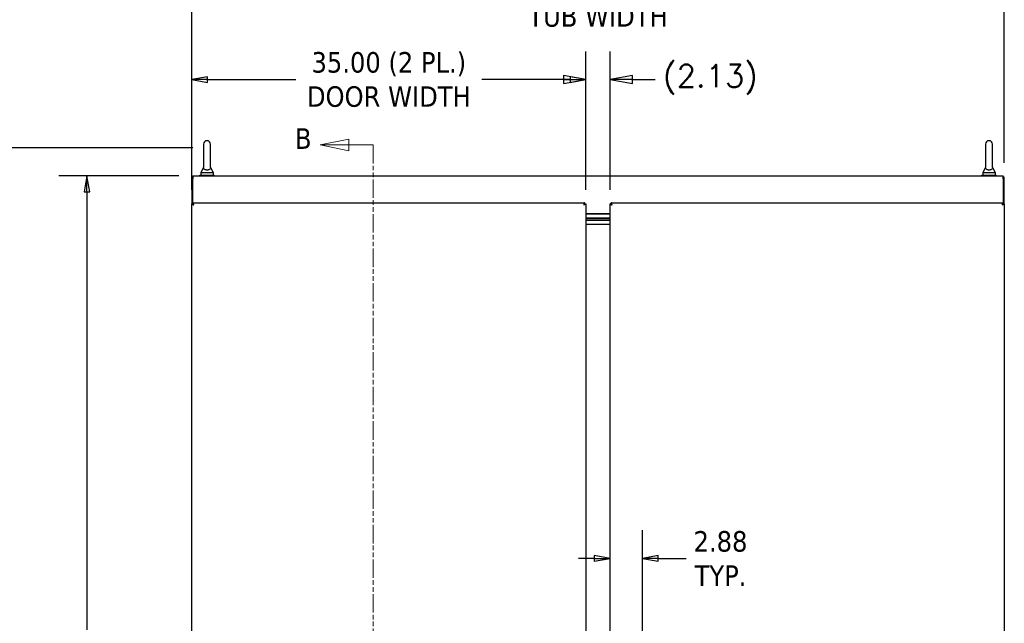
# Model space of a CAD drawing. Extents: x 785 to 1232, y 18 to 306.
# Tile 70 of 232: x 858 to 946, y 195 to 248. Entities that reach past the tile are written whole.
import ezdxf

# ---------------------------------------------------------------- set-up
doc = ezdxf.new("R2010")
doc.units = 0
doc.header["$LTSCALE"] = 4
doc.header["$MEASUREMENT"] = 0
doc.linetypes.add('DOUBLE_DASH_CHAIN', pattern=[1.2403, 0.6614, -0.0827, 0.1654, -0.0827, 0.1654, -0.0827])
doc.layers.get('0').update_dxf_attribs({"linetype": 'CONTINUOUS'})
doc.layers.get('DEFPOINTS').update_dxf_attribs({"linetype": 'CONTINUOUS'})
doc.layers.add('Section Line (ANSI)', color=7, linetype='DOUBLE_DASH_CHAIN', lineweight=5)
doc.styles.add('Note Text (ANSI)', font='tahoma.ttf')
doc.styles.add('ROMANS', font='romans.shx')
doc.dimstyles.new('Default (ANSI)', dxfattribs={"dimscale": 20, "dimtxt": 0.07, "dimasz": 0.07, "dimexe": 0.125, "dimexo": 0.0625, "dimgap": 0.031496, "dimtad": 0, "dimtih": 1, "dimtoh": 1, "dimrnd": 1e-08, "dimzin": 0, "dimdsep": 46, "dimtxsty": 'ROMANS', "dimblk": 'Filled-1', "dimcen": 0.09, "dimdle": 0.393701, "dimclrd": 256, "dimclre": 256, "dimclrt": 256, "dimadec": 0, "dimazin": 0, "dimtfac": 0.928571, "dimtofl": 0, "dimtmove": 0, "dimatfit": 3, "dimfxl": 1, "dimtolj": 1, "dimtzin": 0, "dimlwd": -1, "dimlwe": -1, "dimarcsym": 0})

# ---------------------------------------------------------------- blocks, each defined once
blk = doc.blocks.new('Filled-1')
at = {"color": 0}
for p, q in [((0, 0), (-1, 0.179)), ((-1, 0.179), (-1, -0.179)), ((-1, 0), (0, 0)), ((-1, -0.179), (0, 0))]:
    blk.add_line(p, q, dxfattribs=at)
at = {"color": 0, "flags": 128}
blk.add_lwpolyline([(-1, -0.179), (0, 0), (-1, 0.179), (-1, -0.179)], dxfattribs=at)
at = {"color": 0}
blk.add_solid([(-1, -0.179), (0, 0), (-1, 0.179), (-1, -0.179)], dxfattribs=at)
blk = doc.blocks.new('*D4')
at = {"transparency": 16777216}
for p, q in [((873.567, 236.968), (849.414, 236.968)), ((851.914, 235.568), (851.914, 195.491)), ((851.914, 145.74), (851.914, 186.436)), ((872.317, 144.34), (849.414, 144.34))]:
    blk.add_line(p, q, dxfattribs=at)
at = {"layer": 'DEFPOINTS', "color": 0, "transparency": 16777216}
for p in [(851.914, 236.968), (874.817, 236.968), (873.567, 144.34)]:
    blk.add_point(p, dxfattribs=at)
at = {"transparency": 16777216, "xscale": 1.400000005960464, "yscale": 1.400000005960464, "zscale": 1.400000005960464}
for p, rotation in [((851.914, 236.968), 90), ((851.914, 144.34), 270)]:
    blk.add_blockref('Filled-1', p, dxfattribs=dict(at, rotation=rotation))
at = {"transparency": 16777216, "insert": (851.914, 190.964), "char_height": 1.4, "attachment_point": 5, "style": 'ROMANS'}
blk.add_mtext('\\A1;\\fTahoma|b0|i0;\\H1.8200;(92.6)\\P\\fTahoma|b0|i0;\\H1.8200;TOTAL\\P\\fTahoma|b0|i0;\\H1.8200;HEIGHT', dxfattribs=at)
blk = doc.blocks.new('*D25')
at = {"transparency": 16777216}
for p, q in [((913.467, 192.653), (913.467, 203.035)), ((909.192, 200.535), (907.792, 200.535)), ((914.867, 200.535), (917.366, 200.535))]:
    blk.add_line(p, q, dxfattribs=at)
at = {"layer": 'DEFPOINTS', "color": 0, "transparency": 16777216}
for p in [(910.592, 231.985), (913.467, 200.535), (913.467, 191.403)]:
    blk.add_point(p, dxfattribs=at)
at = {"transparency": 16777216, "xscale": 1.400000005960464, "yscale": 1.400000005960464, "zscale": 1.400000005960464}
blk.add_blockref('Filled-1', (910.592, 200.535), dxfattribs=at)
at = {"transparency": 16777216, "xscale": 1.400000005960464, "yscale": 1.400000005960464, "zscale": 1.400000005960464, "rotation": 180}
blk.add_blockref('Filled-1', (913.467, 200.535), dxfattribs=at)
at = {"transparency": 16777216, "insert": (920.401, 200.535), "char_height": 1.4, "attachment_point": 5, "style": 'ROMANS'}
blk.add_mtext('\\A1;\\fTahoma|b0|i0;\\H1.8200;2.88\\P\\fTahoma|b0|i0;\\H1.8200;TYP.', dxfattribs=at)
blk = doc.blocks.new('*D26')
at = {"transparency": 16777216}
for p, q in [((872.317, 234.465), (861.656, 234.465)), ((864.156, 233.065), (864.156, 194.207)), ((864.156, 145.74), (864.156, 185.234)), ((872.317, 144.34), (861.656, 144.34))]:
    blk.add_line(p, q, dxfattribs=at)
at = {"layer": 'DEFPOINTS', "color": 0, "transparency": 16777216}
for p in [(864.156, 234.465), (873.567, 234.465), (873.567, 144.34)]:
    blk.add_point(p, dxfattribs=at)
at = {"transparency": 16777216, "xscale": 1.400000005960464, "yscale": 1.400000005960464, "zscale": 1.400000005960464}
for p, rotation in [((864.156, 234.465), 90), ((864.156, 144.34), 270)]:
    blk.add_blockref('Filled-1', p, dxfattribs=dict(at, rotation=rotation))
at = {"transparency": 16777216, "insert": (864.156, 189.721), "char_height": 1.4, "attachment_point": 5, "style": 'ROMANS'}
blk.add_mtext('\\A1;\\fTahoma|b0|i0;\\H1.8200;90.12\\P\\fTahoma|b0|i0;\\H1.8200;TUB\\P\\fTahoma|b0|i0;\\H1.8200;HEIGHT', dxfattribs=at)
blk = doc.blocks.new('*D29')
at = {"transparency": 16777216}
for p, q in [((873.463, 235.611), (873.463, 252.609)), ((945.588, 235.611), (945.588, 252.609)), ((874.863, 250.109), (902.287, 250.109)), ((944.188, 250.109), (916.764, 250.109))]:
    blk.add_line(p, q, dxfattribs=at)
at = {"layer": 'DEFPOINTS', "color": 0, "transparency": 16777216}
for p in [(945.588, 250.109), (873.463, 234.361), (945.588, 234.361)]:
    blk.add_point(p, dxfattribs=at)
at = {"transparency": 16777216, "xscale": 1.400000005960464, "yscale": 1.400000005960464, "zscale": 1.400000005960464, "rotation": 180}
blk.add_blockref('Filled-1', (873.463, 250.109), dxfattribs=at)
at = {"transparency": 16777216, "xscale": 1.400000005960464, "yscale": 1.400000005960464, "zscale": 1.400000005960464}
blk.add_blockref('Filled-1', (945.588, 250.109), dxfattribs=at)
at = {"transparency": 16777216, "insert": (909.526, 250.109), "char_height": 1.4, "attachment_point": 5, "style": 'ROMANS'}
blk.add_mtext('\\A1;\\fTahoma|b0|i0;\\H1.8200;72.12\\P\\fTahoma|b0|i0;\\H1.8200;TUB WIDTH', dxfattribs=at)
blk = doc.blocks.new('*D32')
at = {"transparency": 16777216}
for p, q in [((873.459, 233.235), (873.459, 245.504)), ((908.459, 233.235), (908.459, 245.504)), ((874.859, 243.004), (882.705, 243.004)), ((907.059, 243.004), (899.213, 243.004))]:
    blk.add_line(p, q, dxfattribs=at)
at = {"layer": 'DEFPOINTS', "color": 0, "transparency": 16777216}
for p in [(873.459, 243.004), (873.459, 231.985), (908.459, 231.985)]:
    blk.add_point(p, dxfattribs=at)
at = {"transparency": 16777216, "xscale": 1.400000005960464, "yscale": 1.400000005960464, "zscale": 1.400000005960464, "rotation": 180}
blk.add_blockref('Filled-1', (873.459, 243.004), dxfattribs=at)
at = {"transparency": 16777216, "xscale": 1.400000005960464, "yscale": 1.400000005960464, "zscale": 1.400000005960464}
blk.add_blockref('Filled-1', (908.459, 243.004), dxfattribs=at)
at = {"transparency": 16777216, "insert": (890.959, 243.004), "char_height": 1.4, "attachment_point": 5, "style": 'ROMANS'}
blk.add_mtext('\\A1;\\fTahoma|b0|i0;\\H1.8200;35.00 (2 PL.)\\P\\fTahoma|b0|i0;\\H1.8200;DOOR WIDTH', dxfattribs=at)
blk = doc.blocks.new('*D35')
at = {"transparency": 16777216}
for p, q in [((908.459, 233.235), (908.459, 245.504)), ((910.592, 233.235), (910.592, 245.504)), ((906.459, 243.004), (904.459, 243.004)), ((912.592, 243.004), (914.592, 243.004))]:
    blk.add_line(p, q, dxfattribs=at)
at = {"layer": 'DEFPOINTS', "color": 0, "transparency": 16777216}
for p in [(908.459, 243.004), (908.459, 231.985), (910.592, 231.985)]:
    blk.add_point(p, dxfattribs=at)
at = {"transparency": 16777216, "xscale": 2, "yscale": 2, "zscale": 2}
blk.add_blockref('Filled-1', (908.459, 243.004), dxfattribs=at)
at = {"transparency": 16777216, "xscale": 2, "yscale": 2, "zscale": 2, "rotation": 180}
blk.add_blockref('Filled-1', (910.592, 243.004), dxfattribs=at)
at = {"transparency": 16777216, "insert": (919.508, 243.004), "char_height": 2, "attachment_point": 5, "style": 'ROMANS'}
blk.add_mtext('\\A1;(2.13)', dxfattribs=at)
blk = doc.blocks.new('2dTransSection1')
at = {"layer": 'Section Line (ANSI)', "linetype": 'Continuous'}
for p, q in [((4.2235, 8.0607), (4.1255, 8.0412)), ((4.2235, 8.0412), (4.1255, 8.0412)), ((4.1255, 8.0412), (4.2235, 8.0217)), ((4.2235, 8.0217), (4.2235, 8.0607)), ((4.3068, 8.0412), (4.2235, 8.0412)), ((4.3068, 8.0412), (4.3068, 8.0253)), ((4.2165, 4.8045), (4.1185, 4.785)), ((4.2165, 4.785), (4.1185, 4.785)), ((4.1185, 4.785), (4.2165, 4.7655)), ((4.2165, 4.7655), (4.2165, 4.8045)), ((4.3068, 4.785), (4.2165, 4.785)), ((4.3068, 4.8009), (4.3068, 4.785))]:
    blk.add_line(p, q, dxfattribs=at)
at = {"layer": 'Section Line (ANSI)', "linetype": 'DOUBLE_DASH_CHAIN', "ltscale": 0.02375}
blk.add_line((4.3068, 8.0412), (4.3068, 4.785), dxfattribs=at)
at = {"layer": 'Section Line (ANSI)', "linetype": 'Continuous', "flags": 128}
for points in [[(4.2235, 8.0607), (4.1255, 8.0412), (4.2235, 8.0217), (4.2235, 8.0607)], [(4.2165, 4.8045), (4.1185, 4.785), (4.2165, 4.7655), (4.2165, 4.8045)]]:
    blk.add_lwpolyline(points, dxfattribs=at)
at = {"layer": 'Section Line (ANSI)'}
for points in [[(4.2235, 8.0607), (4.1255, 8.0412), (4.2235, 8.0217), (4.2235, 8.0607)], [(4.2165, 4.8045), (4.1185, 4.785), (4.2165, 4.7655), (4.2165, 4.8045)]]:
    blk.add_solid(points, dxfattribs=at)
at = {"layer": 'Section Line (ANSI)', "char_height": 0.07, "attachment_point": 7, "style": 'Note Text (ANSI)'}
for insert in [(4.0397, 8.028), (4.1128, 4.6613)]:
    blk.add_mtext('B', dxfattribs=dict(at, insert=insert))

msp = doc.modelspace()

# ---------------------------------------------------------------- linework, layer by layer
for p, q in [((874.507, 237.278), (874.507, 235.218)), ((875.127, 235.218), (875.127, 237.278)), ((943.924, 237.278), (943.924, 235.218)), ((944.544, 235.218), (944.544, 237.278)), ((874.507, 235.218), (874.257, 234.778)), ((875.127, 235.218), (875.377, 234.778)), ((943.924, 235.218), (943.674, 234.778)), ((944.544, 235.218), (944.794, 234.778)), ((873.463, 234.361), (873.463, 231.985)), ((873.463, 234.361), (873.567, 234.361)), ((873.567, 234.465), (945.484, 234.465)), ((873.567, 234.465), (873.567, 234.22)), ((874.192, 234.528), (875.442, 234.528)), ((874.192, 234.465), (874.192, 234.528)), ((874.257, 234.778), (875.377, 234.778)), ((874.257, 234.778), (874.257, 234.528)), ((875.377, 234.778), (875.377, 234.528)), ((875.442, 234.465), (875.442, 234.528)), ((943.609, 234.528), (944.859, 234.528)), ((943.609, 234.465), (943.609, 234.528)), ((943.674, 234.778), (944.794, 234.778)), ((943.674, 234.778), (943.674, 234.528)), ((944.794, 234.778), (944.794, 234.528)), ((944.859, 234.465), (944.859, 234.528)), ((945.484, 234.22), (945.484, 234.465)), ((945.588, 234.361), (945.484, 234.361)), ((945.588, 231.985), (945.588, 234.361)), ((873.567, 232.09), (873.567, 234.22)), ((945.484, 234.22), (945.484, 232.09)), ((873.563, 231.985), (873.459, 231.985)), ((873.459, 150.82), (873.459, 231.985)), ((873.564, 231.986), (873.564, 232.09)), ((873.564, 232.09), (908.354, 232.09)), ((873.567, 231.968), (873.567, 231.986)), ((908.354, 231.986), (908.354, 232.09)), ((908.355, 231.985), (908.459, 231.985)), ((908.459, 231.985), (908.459, 150.82)), ((910.696, 231.985), (910.592, 231.985)), ((910.592, 150.82), (910.592, 231.985)), ((910.697, 231.986), (910.697, 232.09)), ((910.697, 232.09), (945.487, 232.09)), ((945.484, 231.986), (945.484, 231.968)), ((945.487, 231.986), (945.487, 232.09)), ((945.488, 231.985), (945.592, 231.985)), ((945.592, 231.985), (945.592, 150.82)), ((908.459, 231.142), (910.592, 231.142)), ((908.459, 231.09), (910.592, 231.09)), ((910.592, 230.715), (908.459, 230.715)), ((908.459, 230.715), (910.592, 230.715)), ((908.459, 230.528), (910.592, 230.528)), ((910.592, 230.528), (908.459, 230.528)), ((910.592, 230.153), (908.459, 230.153))]:
    msp.add_line(p, q)
for centre in [(874.817, 237.278), (944.234, 237.278)]:
    msp.add_arc(centre, 0.31, 0, 180)
for points, knots in [([(875.127, 235.218), (875.127, 235.218), (875.127, 235.214), (875.126, 235.192), (875.124, 235.172), (875.105, 235.12), (875.087, 235.09), (875.036, 235.044), (875.008, 235.026), (874.946, 235.001), (874.915, 234.992), (874.85, 234.983), (874.817, 234.982), (874.754, 234.986), (874.724, 234.992), (874.667, 235.008), (874.64, 235.02), (874.59, 235.05), (874.568, 235.069), (874.529, 235.118), (874.518, 235.147), (874.508, 235.189), (874.507, 235.208), (874.507, 235.217), (874.507, 235.218), (874.507, 235.218)], [0, 0, 0, 0, 0.062924, 0.062924, 0.1490706, 0.1490706, 0.2561051, 0.2561051, 0.336116, 0.336116, 0.4032822, 0.4032822, 0.4653693, 0.4653693, 0.5256471, 0.5256471, 0.5914337, 0.5914337, 0.6707937, 0.6707937, 0.7825907, 0.7825907, 0.8847232, 0.8847232, 0.9142381, 0.9142381, 0.9142381, 0.9142381]), ([(944.544, 235.218), (944.544, 235.218), (944.544, 235.214), (944.543, 235.192), (944.541, 235.172), (944.522, 235.12), (944.504, 235.09), (944.453, 235.044), (944.425, 235.026), (944.363, 235.001), (944.332, 234.992), (944.267, 234.983), (944.234, 234.982), (944.171, 234.986), (944.141, 234.992), (944.084, 235.008), (944.057, 235.02), (944.007, 235.05), (943.985, 235.069), (943.946, 235.118), (943.935, 235.147), (943.925, 235.189), (943.924, 235.208), (943.924, 235.217), (943.924, 235.218), (943.924, 235.218)], [0, 0, 0, 0, 0.062924, 0.062924, 0.1490706, 0.1490706, 0.2561051, 0.2561051, 0.336116, 0.336116, 0.4032822, 0.4032822, 0.4653693, 0.4653693, 0.5256471, 0.5256471, 0.5914337, 0.5914337, 0.6707937, 0.6707937, 0.7825907, 0.7825907, 0.8847232, 0.8847232, 0.9142381, 0.9142381, 0.9142381, 0.9142381]), ([(873.459, 231.985), (873.459, 231.967), (873.49, 231.948), (873.539, 231.93), (873.573, 231.917), (873.615, 231.905), (873.657, 231.892)], [0, 0, 0, 0, 0.935327, 0.935327, 0.935327, 1.570796, 1.570796, 1.570796, 1.570796]), ([(873.657, 231.892), (873.622, 231.915), (873.587, 231.937), (873.572, 231.959), (873.566, 231.968), (873.563, 231.977), (873.563, 231.985)], [0, 0, 0, 0, 1.127197, 1.127197, 1.127197, 1.570796, 1.570796, 1.570796, 1.570796]), ([(873.657, 231.892), (873.638, 231.954), (873.62, 232.015), (873.601, 232.051), (873.589, 232.076), (873.576, 232.09), (873.564, 232.09)], [0, 0, 0, 0, 0.935327, 0.935327, 0.935327, 1.570796, 1.570796, 1.570796, 1.570796]), ([(873.657, 231.892), (873.635, 231.928), (873.612, 231.962), (873.59, 231.977), (873.581, 231.983), (873.573, 231.986), (873.564, 231.986)], [0, 0, 0, 0, 1.127197, 1.127197, 1.127197, 1.570796, 1.570796, 1.570796, 1.570796]), ([(908.354, 232.09), (908.336, 232.09), (908.317, 232.059), (908.299, 232.01), (908.286, 231.976), (908.274, 231.934), (908.261, 231.892)], [0, 0, 0, 0, 0.935327, 0.935327, 0.935327, 1.570796, 1.570796, 1.570796, 1.570796]), ([(908.261, 231.892), (908.284, 231.928), (908.306, 231.962), (908.328, 231.977), (908.337, 231.983), (908.346, 231.986), (908.354, 231.986)], [0, 0, 0, 0, 1.127197, 1.127197, 1.127197, 1.570796, 1.570796, 1.570796, 1.570796]), ([(908.261, 231.892), (908.323, 231.911), (908.384, 231.929), (908.42, 231.948), (908.445, 231.96), (908.459, 231.973), (908.459, 231.985)], [0, 0, 0, 0, 0.935327, 0.935327, 0.935327, 1.570796, 1.570796, 1.570796, 1.570796]), ([(908.261, 231.892), (908.297, 231.915), (908.331, 231.937), (908.346, 231.959), (908.352, 231.968), (908.355, 231.977), (908.355, 231.985)], [0, 0, 0, 0, 1.127197, 1.127197, 1.127197, 1.570796, 1.570796, 1.570796, 1.570796]), ([(910.592, 231.985), (910.592, 231.967), (910.623, 231.948), (910.672, 231.93), (910.706, 231.917), (910.748, 231.905), (910.79, 231.892)], [0, 0, 0, 0, 0.935327, 0.935327, 0.935327, 1.570796, 1.570796, 1.570796, 1.570796]), ([(910.79, 231.892), (910.755, 231.915), (910.72, 231.937), (910.705, 231.959), (910.699, 231.968), (910.696, 231.977), (910.696, 231.985)], [0, 0, 0, 0, 1.127197, 1.127197, 1.127197, 1.570796, 1.570796, 1.570796, 1.570796]), ([(910.79, 231.892), (910.771, 231.954), (910.753, 232.015), (910.734, 232.051), (910.722, 232.076), (910.709, 232.09), (910.697, 232.09)], [0, 0, 0, 0, 0.935327, 0.935327, 0.935327, 1.570796, 1.570796, 1.570796, 1.570796]), ([(910.79, 231.892), (910.768, 231.928), (910.745, 231.962), (910.723, 231.977), (910.714, 231.983), (910.706, 231.986), (910.697, 231.986)], [0, 0, 0, 0, 1.127197, 1.127197, 1.127197, 1.570796, 1.570796, 1.570796, 1.570796]), ([(945.487, 232.09), (945.469, 232.09), (945.45, 232.059), (945.432, 232.01), (945.419, 231.976), (945.407, 231.934), (945.394, 231.892)], [0, 0, 0, 0, 0.935327, 0.935327, 0.935327, 1.570796, 1.570796, 1.570796, 1.570796]), ([(945.394, 231.892), (945.417, 231.928), (945.439, 231.962), (945.461, 231.977), (945.47, 231.983), (945.479, 231.986), (945.487, 231.986)], [0, 0, 0, 0, 1.127197, 1.127197, 1.127197, 1.570796, 1.570796, 1.570796, 1.570796]), ([(945.394, 231.892), (945.456, 231.911), (945.517, 231.929), (945.553, 231.948), (945.578, 231.96), (945.592, 231.973), (945.592, 231.985)], [0, 0, 0, 0, 0.935327, 0.935327, 0.935327, 1.570796, 1.570796, 1.570796, 1.570796]), ([(945.394, 231.892), (945.43, 231.915), (945.464, 231.937), (945.479, 231.959), (945.485, 231.968), (945.488, 231.977), (945.488, 231.985)], [0, 0, 0, 0, 1.127197, 1.127197, 1.127197, 1.570796, 1.570796, 1.570796, 1.570796])]:
    msp.add_open_spline(points, degree=3, knots=knots)

# ---------------------------------------------------------------- block references
at = {"xscale": 26, "yscale": 26, "zscale": 26}
msp.add_blockref('2dTransSection1', (777.596, 28.138), dxfattribs=at)

# ---------------------------------------------------------------- dimensions: what is measured, and where the dimension line sits
for base, p1, p2, angle, text, override, picture, middle in [((945.588078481, 250.109069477), (873.463078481, 234.361037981), (945.588078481, 234.361037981), 180, '\\fTahoma|b0|i0;\\H1.8200;<>\\P\\fTahoma|b0|i0;\\H1.8200;TUB WIDTH', {"dimgap": 0.031496, "dimtih": 0, "dimtoh": 0, "dimdec": 2, "dimtol": 0, "dimlim": 0, "dimtp": 0, "dimtm": 0, "dimtdec": 2, "dimatfit": 1}, '*D29', (909.525578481, 250.109069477)), ((873.459, 243.004), (908.459, 231.985), (873.459, 231.985), 180, '\\fTahoma|b0|i0;\\H1.8200;<> (2 PL.)\\P\\fTahoma|b0|i0;\\H1.8200;DOOR WIDTH', {"dimgap": 0.031496, "dimtih": 0, "dimtoh": 0, "dimdec": 2, "dimtol": 0, "dimlim": 0, "dimtp": 0, "dimtm": 0, "dimtdec": 2, "dimatfit": 1}, '*D32', (890.959, 243.004)), ((851.914, 236.968), (873.567, 144.34), (874.817, 236.968), 90, '\\fTahoma|b0|i0;\\H1.8200;(<>)\\P\\fTahoma|b0|i0;\\H1.8200;TOTAL\\P\\fTahoma|b0|i0;\\H1.8200;HEIGHT', {"dimgap": 0.031496, "dimdec": 1, "dimtol": 0, "dimlim": 0, "dimtp": 0, "dimtm": 0, "dimtdec": 1, "dimatfit": 1}, '*D4', (851.914, 190.964)), ((864.156153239, 234.465037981), (873.567078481, 144.340037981), (873.567078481, 234.465037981), 90, '\\fTahoma|b0|i0;\\H1.8200;<>\\P\\fTahoma|b0|i0;\\H1.8200;TUB\\P\\fTahoma|b0|i0;\\H1.8200;HEIGHT', {"dimgap": 0.031496, "dimdec": 2, "dimtol": 0, "dimlim": 0, "dimtp": 0, "dimtm": 0, "dimtdec": 2, "dimatfit": 1}, '*D26', (864.156153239, 189.720841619)), ((913.46707849, 200.53519841), (910.59207848, 231.98533087), (913.46707849, 191.4025299), 180, '\\fTahoma|b0|i0;\\H1.8200;<>\\P\\fTahoma|b0|i0;\\H1.8200;TYP.', {"dimgap": 0.031496, "dimtih": 0, "dimtoh": 0, "dimdec": 2, "dimse1": 1, "dimtol": 0, "dimlim": 0, "dimtp": 0, "dimtm": 0, "dimtdec": 2, "dimatfit": 1}, '*D25', (920.40063161, 200.53519841))]:
    dim = msp.add_linear_dim(base=base, p1=p1, p2=p2, angle=angle, text=text, dimstyle='Default (ANSI)', override=override)
    dim.commit()
    dim.dimension.update_dxf_attribs({"geometry": picture, "text_midpoint": middle, "dimtype": 160})
dim = msp.add_linear_dim(base=(908.459, 243.004), p1=(910.592, 231.985), p2=(908.459, 231.985), text='(<>)', dimstyle='Default (ANSI)', override={"dimtxt": 0.1, "dimasz": 0.1, "dimgap": 0.031496, "dimtih": 0, "dimtoh": 0, "dimdec": 2, "dimtol": 0, "dimlim": 0, "dimtp": 0, "dimtm": 0, "dimtdec": 2, "dimatfit": 1})
dim.commit()
dim.dimension.update_dxf_attribs({"geometry": '*D35', "text_midpoint": (919.508, 243.004), "dimtype": 160})

doc.saveas('drawing.dxf')
